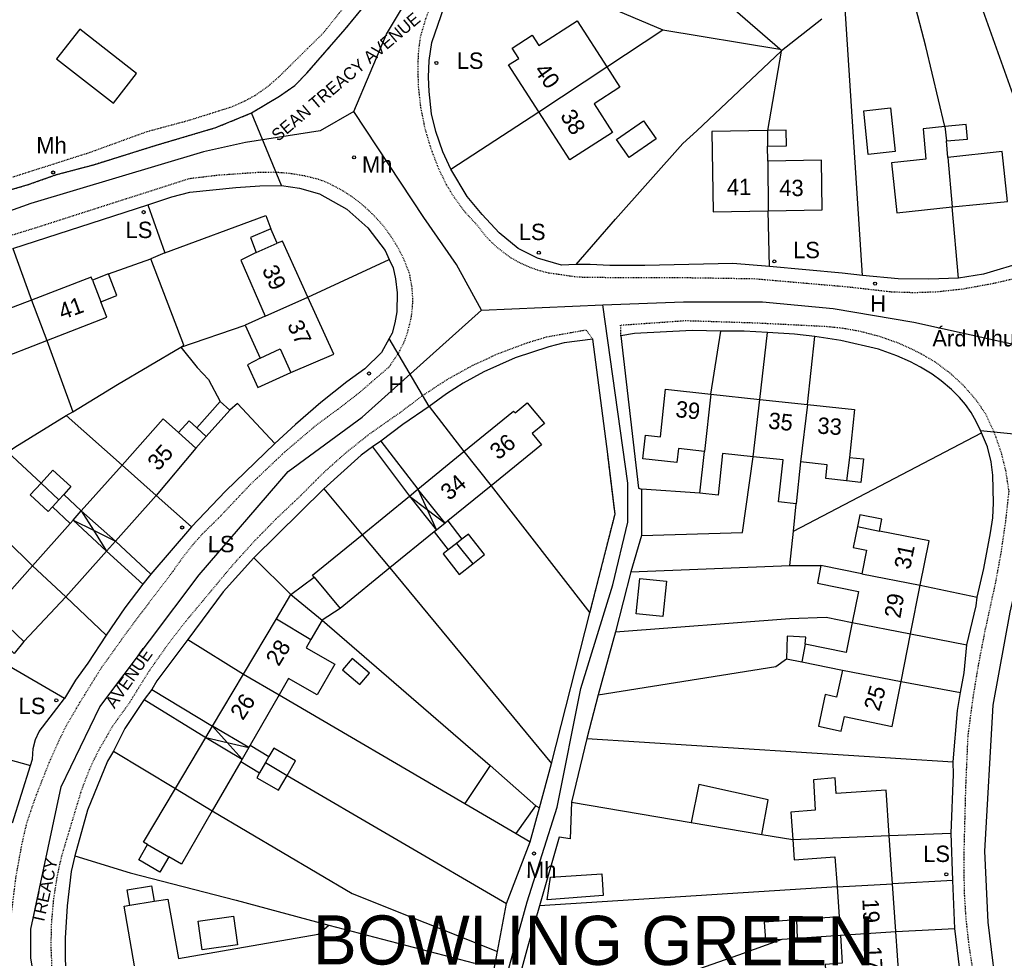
# Model space of a CAD drawing. Header units: metres. Extents: x 611948 to 1225781, y 656699 to 1316021.
# Tile 151 of 169: x 613619 to 613739, y 659243 to 659358. Entities that reach past the tile are written whole.
import ezdxf

# ---------------------------------------------------------------- set-up
doc = ezdxf.new("R2010")
doc.units = ezdxf.units.M
doc.linetypes.add('4696-08$0$PECK', pattern=[0.2, 0.1, -0.1])
for name, color, linetype in [('4696-08$0$BLD_INN_W', 253, 'Continuous'), ('4696-08$0$BLD_OTL_P', 253, 'Continuous'), ('4696-08$0$BLD_OTL_S', 253, 'Continuous'), ('4696-08$0$GEN_LIN_D', 253, 'Continuous'), ('4696-08$0$GEN_PCK_D', 253, '4696-08$0$PECK'), ('4696-08$0$OTHER_SYM', 253, 'Continuous'), ('4696-08$0$POLE_SYMB', 253, 'Continuous'), ('4696-08$0$ROADS', 253, 'Continuous'), ('4696-08$0$ROADS_CTR', 253, 'Continuous'), ('4696-08$0$ROADS_PCK', 253, '4696-08$0$PECK'), ('4696-08$0$TOWNLAND', 253, 'Continuous')]:
    doc.layers.add(name, color=color, linetype=linetype)
doc.styles.add('4696-08$0$STANDARD', font='txt')

# ---------------------------------------------------------------- blocks, each defined once
blk = doc.blocks.new('4696-08$0$13', base_point=(160450.170478, 242323.105036))
blk.add_circle((160450.170478, 242323.105036), 0.187958)
blk = doc.blocks.new('4696-08')
at = {"layer": '4696-08$0$BLD_INN_W', "flags": 128}
for points in [[(613682.01, 659346.582), (613690.338, 659352.054)], [(613731.659, 659344.767), (613731.823, 659343.017)], [(613709.963, 659344.3), (613709.978, 659342.392)], [(613731.992, 659341.015), (613732.53, 659334.965)], [(613710.007, 659340.562), (613710.04, 659334.487)], [(613647.493, 659329.384), (613650.048, 659330.545)], [(613627.452, 659326.008), (613628.482, 659323.353)], [(613648.563, 659321.626), (613653.778, 659323.938)], [(613620.023, 659323.579), (613621.88, 659318.629)], [(613647.954, 659316.474), (613650.415, 659317.613), (613651.7, 659314.725)], [(613703.052, 659312.089), (613702.247, 659305.086)], [(613708.207, 659304.44), (613709.034, 659311.442)], [(613714.854, 659310.813), (613714.01, 659303.813)], [(613637.991, 659307.391), (613640.112, 659305.5)], [(613640.222, 659307.969), (613641.366, 659306.908)], [(613672.871, 659305.088), (613676.182, 659300.898)], [(613631.101, 659303.424), (613635.239, 659299.705)], [(613719.976, 659304.365), (613719.632, 659301.495)], [(613621.181, 659301.215), (613623.344, 659299.163)], [(613667.249, 659300.491), (613668.39, 659297.978)], [(613670.563, 659296.331), (613667.249, 659300.491)], [(613666.204, 659299.637), (613669.523, 659295.486)], [(613666.204, 659299.637), (613668.39, 659297.978)], [(613626.1, 659297.815), (613630.261, 659294.122)], [(613626.1, 659297.815), (613627.575, 659295.449)], [(613668.39, 659297.978), (613670.563, 659296.331)], [(613668.39, 659297.978), (613669.523, 659295.486)], [(613625.088, 659296.679), (613629.168, 659292.897)], [(613625.088, 659296.679), (613627.575, 659295.449)], [(613627.575, 659295.449), (613629.168, 659292.897)], [(613627.575, 659295.449), (613630.261, 659294.122)], [(613720.951, 659295.918), (613723.666, 659295.355)], [(613660.412, 659294.902), (613663.814, 659290.846)], [(613671.958, 659293.847), (613673.967, 659291.368)], [(613620.12, 659291.107), (613624.205, 659287.33)], [(613654.567, 659289.738), (613657.752, 659285.917)], [(613721.503, 659290.145), (613728.64, 659288.749)], [(613651.727, 659287.612), (613655.536, 659284.476)], [(613649.956, 659284.638), (613654.145, 659282.091)], [(613720.317, 659284.195), (613727.456, 659282.81)], [(613619.078, 659281.881), (613617.225, 659283.632)], [(613714.57, 659281.522), (613714.143, 659279.38)], [(613719.126, 659278.374), (613726.296, 659276.99)], [(613645.936, 659277.887), (613650.272, 659275.338)], [(613642.135, 659271.503), (613643.909, 659269.541)], [(613646.584, 659268.935), (613642.135, 659271.503)], [(613641.315, 659270.128), (613643.909, 659269.541)], [(613641.315, 659270.128), (613645.755, 659267.497)], [(613643.909, 659269.541), (613646.584, 659268.935)], [(613643.909, 659269.541), (613645.755, 659267.497)], [(613648.628, 659267.088), (613651.262, 659265.513)], [(613637.605, 659263.897), (613642.107, 659261.165)], [(613713.066, 659257.668), (613724.842, 659258.178)], [(613634.208, 659257.045), (613636.792, 659255.557)], [(613718.468, 659251.895), (613725.249, 659252.262)], [(613632.037, 659249.656), (613634.998, 659250.136)], [(613713.522, 659247.85), (613713.579, 659245.639)], [(613718.874, 659246.004), (613725.65, 659246.446)]]:
    blk.add_lwpolyline(points, dxfattribs=at)
at = {"layer": '4696-08$0$BLD_OTL_P', "flags": 128}
for points in [[(613623.079, 659353.056), (613630.029, 659347.627)], [(613666.204, 659299.637), (613667.249, 659300.491)], [(613625.088, 659296.679), (613626.1, 659297.815)], [(613670.563, 659296.331), (613669.523, 659295.486)], [(613630.261, 659294.122), (613629.168, 659292.897)], [(613641.315, 659270.128), (613642.135, 659271.503)], [(613646.584, 659268.935), (613645.755, 659267.497)]]:
    blk.add_lwpolyline(points, dxfattribs=at)
at = {"layer": '4696-08$0$BLD_OTL_S', "flags": 128}
for points in [[(613682.01, 659346.582), (613678.317, 659352.309), (613679.561, 659353.11), (613678.751, 659354.366), (613681.195, 659355.942), (613682.004, 659354.686), (613686.69, 659357.708), (613690.338, 659352.054)], [(613630.029, 659347.627), (613632.867, 659351.26), (613625.918, 659356.689), (613623.079, 659353.056)], [(613682.01, 659346.582), (613690.338, 659352.054)], [(613690.338, 659352.054), (613691.935, 659349.576), (613688.776, 659347.54), (613691.014, 659344.07), (613685.8, 659340.707), (613682.01, 659346.582)], [(613722.281, 659341.374), (613721.721, 659346.715), (613724.997, 659347.059), (613725.557, 659341.717), (613722.281, 659341.374)], [(613691.529, 659343.18), (613694.801, 659345.477), (613696.344, 659343.278), (613693.073, 659340.981), (613691.529, 659343.18)], [(613709.978, 659342.392), (613712.299, 659342.429), (613712.268, 659344.337), (613709.963, 659344.3)], [(613731.659, 659344.767), (613728.986, 659344.494), (613729.335, 659340.774), (613725.133, 659340.328), (613725.754, 659334.254), (613732.53, 659334.965)], [(613731.823, 659343.017), (613734.42, 659343.247), (613734.238, 659345.031), (613731.659, 659344.767)], [(613731.659, 659344.767), (613731.823, 659343.017)], [(613709.963, 659344.3), (613703.163, 659344.19), (613703.321, 659334.378), (613710.04, 659334.487)], [(613709.963, 659344.3), (613709.978, 659342.392)], [(613710.007, 659340.562), (613709.978, 659342.392)], [(613731.992, 659341.015), (613731.823, 659343.017)], [(613732.53, 659334.965), (613739.279, 659335.637), (613738.659, 659341.711), (613731.992, 659341.015)], [(613731.992, 659341.015), (613732.53, 659334.965)], [(613710.04, 659334.487), (613716.661, 659334.594), (613716.563, 659340.668), (613710.007, 659340.562)], [(613710.007, 659340.562), (613710.04, 659334.487)], [(613649.255, 659332.291), (613646.779, 659331.234), (613647.493, 659329.384)], [(613650.048, 659330.545), (613649.255, 659332.291)], [(613653.778, 659323.938), (613650.677, 659330.757), (613650.048, 659330.545)], [(613647.493, 659329.384), (613645.6, 659328.45), (613648.563, 659321.626)], [(613627.452, 659326.008), (613627.315, 659326.36), (613620.023, 659323.579)], [(613629.425, 659326.772), (613627.452, 659326.008)], [(613628.482, 659323.353), (613630.455, 659324.119), (613629.425, 659326.772)], [(613648.563, 659321.626), (613653.778, 659323.938)], [(613651.7, 659314.725), (613656.955, 659316.951), (613653.778, 659323.938)], [(613620.023, 659323.579), (613613.266, 659321.002)], [(613620.023, 659323.579), (613621.88, 659318.629)], [(613621.88, 659318.629), (613629.211, 659321.476), (613628.482, 659323.353)], [(613648.563, 659321.626), (613646.116, 659320.515)], [(613646.116, 659320.515), (613647.954, 659316.474)], [(613615.356, 659316.098), (613621.88, 659318.629)], [(613647.954, 659316.474), (613646.419, 659315.685), (613647.686, 659312.899), (613651.7, 659314.725)], [(613702.247, 659305.086), (613699.07, 659305.43), (613698.887, 659303.74), (613694.733, 659304.189), (613695.044, 659307.062), (613696.888, 659306.863), (613697.519, 659312.688), (613703.052, 659312.089)], [(613703.052, 659312.089), (613702.247, 659305.086)], [(613703.052, 659312.089), (613709.034, 659311.442)], [(613640.222, 659307.969), (613643.074, 659311.169)], [(613643.074, 659311.169), (613644.239, 659310.13)], [(613672.871, 659305.088), (613678.912, 659310.026), (613679.11, 659309.789), (613680.606, 659311.035), (613682.706, 659308.513), (613681.212, 659307.267), (613682.344, 659305.908), (613676.182, 659300.898)], [(613708.207, 659304.44), (613709.034, 659311.442)], [(613709.034, 659311.442), (613714.854, 659310.813)], [(613714.854, 659310.813), (613714.01, 659303.813)], [(613714.854, 659310.813), (613720.607, 659310.191), (613719.976, 659304.365)], [(613644.239, 659310.13), (613641.366, 659306.908)], [(613631.101, 659303.424), (613636.123, 659309.056), (613637.991, 659307.391)], [(613637.991, 659307.391), (613639.266, 659308.821), (613640.222, 659307.969)], [(613641.366, 659306.908), (613640.112, 659305.5)], [(613640.112, 659305.5), (613635.239, 659299.705)], [(613667.249, 659300.491), (613672.871, 659305.088)], [(613672.871, 659305.088), (613676.182, 659300.898)], [(613701.693, 659299.972), (613702.247, 659305.086)], [(613708.207, 659304.44), (613704.486, 659304.843), (613703.932, 659299.73), (613701.693, 659299.972)], [(613626.1, 659297.815), (613631.101, 659303.424)], [(613631.101, 659303.424), (613635.239, 659299.705)], [(613713.458, 659298.699), (613711.308, 659298.932), (613711.861, 659304.045), (613708.207, 659304.44)], [(613714.01, 659303.813), (613713.458, 659298.699)], [(613719.632, 659301.495), (613717.078, 659301.772), (613717.261, 659303.461), (613714.01, 659303.813)], [(613719.976, 659304.365), (613721.692, 659304.179), (613721.381, 659301.306), (613719.632, 659301.495)], [(613621.181, 659301.215), (613622.632, 659302.803), (613624.833, 659300.792), (613623.957, 659299.819)], [(613622.588, 659298.337), (613622.062, 659297.761), (613619.862, 659299.772), (613621.181, 659301.215)], [(613621.181, 659301.215), (613623.344, 659299.163)], [(613623.957, 659299.819), (613623.344, 659299.163)], [(613670.563, 659296.331), (613667.249, 659300.491)], [(613676.182, 659300.898), (613670.91, 659296.613)], [(613623.344, 659299.163), (613622.588, 659298.337)], [(613635.239, 659299.705), (613630.261, 659294.122)], [(613660.412, 659294.902), (613666.204, 659299.637)], [(613666.204, 659299.637), (613669.523, 659295.486)], [(613626.1, 659297.815), (613630.261, 659294.122)], [(613620.12, 659291.107), (613624.744, 659296.293)], [(613624.744, 659296.293), (613625.088, 659296.679)], [(613625.088, 659296.679), (613629.168, 659292.897)], [(613670.91, 659296.613), (613670.563, 659296.331)], [(613723.666, 659295.355), (613723.953, 659296.794), (613721.234, 659297.335), (613720.951, 659295.918)], [(613669.232, 659295.249), (613663.814, 659290.846)], [(613669.523, 659295.486), (613669.232, 659295.249)], [(613673.967, 659291.368), (613675.396, 659292.476), (613673.441, 659294.997), (613672.626, 659294.365)], [(613720.951, 659295.918), (613720.442, 659293.364), (613722.08, 659293.037), (613721.503, 659290.145)], [(613728.64, 659288.749), (613729.717, 659294.148), (613723.666, 659295.355)], [(613654.567, 659289.738), (613654.376, 659289.967), (613660.412, 659294.902)], [(613660.412, 659294.902), (613663.814, 659290.846)], [(613671.958, 659293.847), (613670.928, 659293.049)], [(613672.626, 659294.365), (613671.958, 659293.847)], [(613629.168, 659292.897), (613624.205, 659287.33)], [(613670.928, 659293.049), (613670.315, 659292.574), (613672.271, 659290.052), (613673.967, 659291.368)], [(613617.225, 659283.632), (613615.084, 659285.459), (613620.12, 659291.107)], [(613620.12, 659291.107), (613624.205, 659287.33)], [(613663.814, 659290.846), (613657.752, 659285.917)], [(613716.489, 659291.145), (613716.057, 659288.975), (613721.071, 659287.975), (613720.317, 659284.195)], [(613721.503, 659290.145), (613716.489, 659291.145)], [(613651.727, 659287.612), (613654.567, 659289.738)], [(613694.36, 659289.564), (613697.609, 659289.242), (613697.18, 659284.911), (613693.931, 659285.233), (613694.36, 659289.564)], [(613721.503, 659290.145), (613728.64, 659288.749)], [(613727.456, 659282.81), (613728.64, 659288.749)], [(613624.205, 659287.33), (613619.078, 659281.881)], [(613649.956, 659284.638), (613651.727, 659287.612)], [(613651.727, 659287.612), (613655.536, 659284.476)], [(613657.752, 659285.917), (613655.536, 659284.476)], [(613645.936, 659277.887), (613649.956, 659284.638)], [(613655.536, 659284.476), (613654.145, 659282.091)], [(613720.317, 659284.195), (613719.584, 659280.522), (613714.57, 659281.522)], [(613720.317, 659284.195), (613727.456, 659282.81)], [(613619.078, 659281.881), (613617.9, 659280.409), (613615.919, 659282.304), (613617.225, 659283.632)], [(613654.145, 659282.091), (613653.599, 659281.112), (613657.09, 659279.102), (613654.922, 659275.338), (613651.431, 659277.35), (613650.272, 659275.338)], [(613714.57, 659281.522), (613714.647, 659282.395), (613712.367, 659282.536), (613712.287, 659279.755)], [(613726.296, 659276.99), (613727.456, 659282.81)], [(613658.028, 659278.407), (613660.138, 659276.594), (613661.331, 659277.983), (613659.22, 659279.795), (613658.028, 659278.407)], [(613712.287, 659279.755), (613714.143, 659279.38)], [(613714.143, 659279.38), (613719.126, 659278.374)], [(613719.126, 659278.374), (613718.418, 659275.083), (613717.024, 659275.383), (613716.189, 659271.502), (613718.975, 659270.903), (613719.366, 659272.723), (613725.195, 659271.469), (613726.296, 659276.99)], [(613719.126, 659278.374), (613726.296, 659276.99)], [(613642.135, 659271.503), (613645.936, 659277.887)], [(613645.936, 659277.887), (613650.272, 659275.338)], [(613650.272, 659275.338), (613646.74, 659269.206)], [(613646.584, 659268.935), (613642.135, 659271.503)], [(613637.605, 659263.897), (613641.315, 659270.128)], [(613641.315, 659270.128), (613645.755, 659267.497)], [(613646.74, 659269.206), (613646.584, 659268.935)], [(613651.262, 659265.513), (613652.283, 659267.292), (613649.616, 659268.819), (613649.037, 659267.804)], [(613645.755, 659267.497), (613645.59, 659267.211)], [(613649.037, 659267.804), (613648.628, 659267.088)], [(613645.59, 659267.211), (613642.107, 659261.165)], [(613648.628, 659267.088), (613647.896, 659265.804)], [(613648.628, 659267.088), (613651.262, 659265.513)], [(613676.063, 659266.725), (613672.961, 659262.066)], [(613681.661, 659261.783), (613676.063, 659266.725)], [(613647.896, 659265.804), (613647.552, 659265.213), (613650.218, 659263.686), (613651.262, 659265.513)], [(613724.842, 659258.178), (613724.461, 659263.703), (613718.377, 659263.284), (613718.244, 659265.209), (613715.588, 659264.978), (613715.802, 659261.248), (613712.836, 659261.01), (613713.066, 659257.668)], [(613634.208, 659257.045), (613633.7, 659257.338), (613637.605, 659263.897)], [(613637.605, 659263.897), (613642.107, 659261.165)], [(613709.26, 659258.296), (613710.062, 659262.536), (613701.582, 659264.379), (613700.641, 659259.759)], [(613672.961, 659262.066), (613679.26, 659258.424)], [(613679.26, 659258.424), (613681.661, 659261.783)], [(613642.107, 659261.165), (613638.358, 659254.655), (613636.792, 659255.557)], [(613700.641, 659259.759), (613709.26, 659258.296)], [(613713.066, 659257.668), (613724.842, 659258.178)], [(613725.249, 659252.262), (613724.842, 659258.178)], [(613636.792, 659255.557), (613635.714, 659253.687), (613633.131, 659255.176), (613634.208, 659257.045)], [(613713.066, 659257.668), (613713.236, 659255.208), (613718.216, 659255.551), (613718.468, 659251.895)], [(613689.899, 659250.821), (613683.058, 659250.303), (613683.459, 659253.063), (613689.739, 659253.481), (613689.899, 659250.821)], [(613632.037, 659249.656), (613631.717, 659251.537), (613634.678, 659251.996), (613634.998, 659250.136)], [(613718.468, 659251.895), (613718.722, 659248.208), (613713.522, 659247.85)], [(613718.468, 659251.895), (613725.249, 659252.262)], [(613725.65, 659246.446), (613725.249, 659252.262)], [(613632.617, 659242.227), (613631.357, 659249.517), (613632.037, 659249.656)], [(613634.998, 659250.136), (613636.677, 659250.395), (613637.965, 659243.141)], [(613640.366, 659247.696), (613644.683, 659248.32), (613645.191, 659244.811), (613640.873, 659244.186), (613640.366, 659247.696)], [(613713.522, 659247.85), (613709.564, 659247.578), (613709.716, 659245.373), (613711.777, 659245.515)], [(613711.777, 659245.515), (613713.579, 659245.639)], [(613713.579, 659245.639), (613718.874, 659246.004)], [(613718.874, 659246.004), (613719.111, 659242.557), (613716.998, 659242.411), (613717.275, 659238.393), (613720.078, 659238.586), (613719.97, 659240.151), (613726.055, 659240.57), (613725.65, 659246.446)], [(613718.874, 659246.004), (613725.65, 659246.446)]]:
    blk.add_lwpolyline(points, dxfattribs=at)
at = {"layer": '4696-08$0$GEN_LIN_D', "flags": 128}
for points in [[(613646.903, 659346.434), (613650.343, 659348.494), (613652.184, 659349.773), (613653.665, 659351.293), (613658.366, 659356.692), (613664.708, 659364.43), (613667.869, 659368.109), (613675.072, 659377.147), (613686.076, 659390.504), (613697.579, 659404.802), (613707.523, 659417.379), (613711.904, 659422.618), (613722.328, 659435.555), (613722.61, 659442.986)], [(613746.72, 659329.847), (613732.67, 659369.212)], [(613671.262, 659339.587), (613670.282, 659341.688), (613669.422, 659344.168), (613668.883, 659346.329), (613668.624, 659349.068), (613668.544, 659350.829), (613668.605, 659352.849), (613668.925, 659355.049), (613670.467, 659359.408), (613673.228, 659363.948), (613674.628, 659365.708)], [(613711.488, 659354.249), (613699.375, 659364.75)], [(613731.659, 659344.767), (613729.326, 659354.573), (613726.669, 659364.754)], [(613691.667, 659358.902), (613697.166, 659356.581)], [(613721.579, 659326.574), (613719.427, 659359.795)], [(613711.686, 659354.077), (613716.607, 659357.956)], [(613690.338, 659352.054), (613697.166, 659356.581)], [(613697.166, 659356.581), (613711.488, 659354.249)], [(613686.598, 659327.924), (613691.4, 659333.463), (613699.603, 659342.701), (613701.323, 659344.239), (613711.626, 659353.977)], [(613711.626, 659353.977), (613709.963, 659344.3)], [(613711.686, 659354.077), (613711.488, 659354.249)], [(613711.626, 659353.977), (613711.686, 659354.077)], [(613615.4, 659336.462), (613619.6, 659337.682), (613623.06, 659338.901), (613627.621, 659340.119), (613635.262, 659342.498), (613642.542, 659344.655), (613646.903, 659346.434)], [(613671.262, 659339.587), (613682.01, 659346.582)], [(613686.598, 659327.924), (613684.779, 659327.844), (613681.838, 659328.705), (613679.499, 659329.866), (613677.16, 659331.786), (613675.08, 659334.027), (613673.28, 659336.247), (613671.262, 659339.587)], [(613634.22, 659335.218), (613637.16, 659336.197), (613639.36, 659336.756), (613645.001, 659337.315), (613647.941, 659337.534), (613650.58, 659337.593)], [(613650.58, 659337.593), (613652.761, 659337.233), (613655.22, 659336.552), (613658.54, 659334.692), (613661.119, 659332.39), (613663.239, 659329.63), (613663.718, 659328.53)], [(613617.718, 659329.882), (613634.22, 659335.218)], [(613634.22, 659335.218), (613636.298, 659329.337)], [(613733.299, 659326.251), (613732.53, 659334.965)], [(613636.298, 659329.337), (613648.66, 659333.894), (613649.255, 659332.291)], [(613710.199, 659327.697), (613710.04, 659334.487)], [(613617.718, 659329.882), (613620.023, 659323.579)], [(613636.298, 659329.337), (613634.618, 659328.637)], [(613746.72, 659329.847), (613736.38, 659326.73), (613733.299, 659326.251)], [(613629.425, 659326.772), (613634.618, 659328.637)], [(613638.255, 659317.816), (613638.635, 659318.056), (613634.618, 659328.637)], [(613653.778, 659323.938), (613663.718, 659328.53)], [(613663.718, 659328.53), (613664.198, 659327.509), (613664.498, 659326.169), (613664.717, 659324.469), (613664.677, 659322.149), (613664.416, 659320.79), (613664.076, 659319.549), (613663.742, 659318.87)], [(613710.199, 659327.697), (613705.719, 659328.038), (613694.959, 659327.801), (613690.699, 659327.802), (613688.279, 659327.943), (613686.598, 659327.924)], [(613721.579, 659326.574), (613719.079, 659326.875), (613710.199, 659327.697)], [(613733.299, 659326.251), (613729.679, 659326.132), (613725.939, 659326.193), (613721.579, 659326.574)], [(613638.255, 659317.816), (613646.116, 659320.515)], [(613704.277, 659319.779), (613700.776, 659319.88), (613693.717, 659319.482), (613692.056, 659319.222)], [(613692.056, 659319.222), (613694.192, 659300.601), (613694.572, 659300.481)], [(613703.052, 659312.089), (613704.277, 659319.779)], [(613709.957, 659319.617), (613707.117, 659319.778), (613704.277, 659319.779)], [(613709.034, 659311.442), (613709.957, 659319.617)], [(613715.737, 659319.136), (613713.257, 659319.416), (613709.957, 659319.617)], [(613714.854, 659310.813), (613715.737, 659319.136)], [(613736.001, 659307.654), (613735.486, 659308.763), (613734.878, 659309.823), (613734.182, 659310.829), (613733.438, 659311.681), (613732.456, 659312.647), (613731.195, 659313.716), (613730.082, 659314.527), (613728.678, 659315.399), (613727.458, 659316.037), (613725.788, 659316.774), (613723.543, 659317.582), (613718.936, 659318.635), (613715.737, 659319.136)], [(613621.88, 659318.629), (613625.053, 659309.92)], [(613663.742, 659318.87), (613662.776, 659317.189), (613660.755, 659315.17), (613658.555, 659313.571), (613655.393, 659311.072), (613652.273, 659308.392), (613649.752, 659306.073)], [(613688.616, 659318.803), (613685.116, 659318.344), (613683.236, 659317.884), (613679.115, 659316.525), (613675.295, 659314.806), (613672.754, 659313.427), (613670.754, 659312.107), (613668.613, 659310.568)], [(613690.433, 659304.762), (613688.616, 659318.803)], [(613625.053, 659309.92), (613630.514, 659313.258), (613638.255, 659317.816)], [(613638.255, 659317.816), (613640.275, 659315.356), (613641.654, 659313.895), (613643.074, 659311.169)], [(613649.752, 659306.073), (613645.188, 659310.928), (613644.239, 659310.13)], [(613617.112, 659305.001), (613617.991, 659305.621), (613624.253, 659309.46)], [(613624.253, 659309.46), (613625.053, 659309.92)], [(613624.253, 659309.46), (613631.101, 659303.424)], [(613668.613, 659310.568), (613665.393, 659308.368), (613662.693, 659306.35)], [(613668.613, 659310.568), (613672.871, 659305.088)], [(613713.151, 659295.356), (613736.115, 659307.37)], [(613735.609, 659287.29), (613736.39, 659290.79), (613737.241, 659295.122), (613737.495, 659296.959), (613737.607, 659298.809), (613737.511, 659302.207), (613737.319, 659303.811), (613736.845, 659305.634), (613736.115, 659307.37)], [(613736.115, 659307.37), (613736.001, 659307.654)], [(613649.752, 659306.073), (613643.711, 659300.214), (613639.57, 659295.875)], [(613662.693, 659306.35), (613661.672, 659305.65)], [(613662.693, 659306.35), (613667.249, 659300.491)], [(613617.112, 659305.001), (613621.181, 659301.215)], [(613661.672, 659305.65), (613660.292, 659304.63), (613655.751, 659300.511)], [(613661.672, 659305.65), (613666.204, 659299.637)], [(613694.57, 659294.801), (613706.93, 659295.177), (613708.207, 659304.44)], [(613610.53, 659300.543), (613620.12, 659291.107)], [(613623.957, 659299.819), (613626.1, 659297.815)], [(613655.751, 659300.511), (613647.188, 659292.093)], [(613655.751, 659300.511), (613660.412, 659294.902)], [(613676.182, 659300.898), (613688.267, 659285.362)], [(613694.572, 659300.481), (613694.57, 659294.801)], [(613701.693, 659299.972), (613694.572, 659300.481)], [(613635.239, 659299.705), (613639.57, 659295.875)], [(613713.151, 659295.356), (613713.458, 659298.699)], [(613622.588, 659298.337), (613624.744, 659296.293)], [(613670.91, 659296.613), (613672.626, 659294.365)], [(613639.57, 659295.875), (613634.608, 659290.096)], [(613669.232, 659295.249), (613670.928, 659293.049)], [(613712.71, 659291.156), (613713.151, 659295.356)], [(613630.261, 659294.122), (613634.608, 659290.096)], [(613694.57, 659294.801), (613693.269, 659290.361)], [(613629.168, 659292.897), (613633.603, 659288.857)], [(613647.188, 659292.093), (613643.427, 659287.914), (613639.106, 659282.095)], [(613647.188, 659292.093), (613651.727, 659287.612)], [(613663.814, 659290.846), (613683.562, 659266.963)], [(613693.269, 659290.361), (613691.387, 659283.062)], [(613693.269, 659290.361), (613712.71, 659291.156)], [(613712.71, 659291.156), (613716.489, 659291.145)], [(613624.063, 659274.92), (613616.835, 659279.077), (613602.447, 659288.866)], [(613633.603, 659288.857), (613631.426, 659285.997), (613629.146, 659282.638)], [(613728.64, 659288.749), (613735.609, 659287.29)], [(613624.205, 659287.33), (613629.146, 659282.638)], [(613734.327, 659281.45), (613735.469, 659286.21), (613735.609, 659287.29)], [(613683.562, 659266.963), (613688.267, 659285.362)], [(613655.536, 659284.476), (613676.063, 659266.725)], [(613691.387, 659283.062), (613712.708, 659284.695), (613717.128, 659284.854), (613720.317, 659284.195)], [(613691.387, 659283.062), (613689.265, 659275.341)], [(613629.146, 659282.638), (613626.884, 659279.219), (613625.404, 659277.139), (613624.063, 659274.92)], [(613639.106, 659282.095), (613635.325, 659277.056), (613634.704, 659276.016)], [(613639.106, 659282.095), (613645.936, 659277.887)], [(613727.456, 659282.81), (613734.327, 659281.45)], [(613733.566, 659275.65), (613734.006, 659278.05), (613734.327, 659281.45)], [(613689.265, 659275.341), (613710.966, 659278.816), (613712.287, 659279.755)], [(613726.296, 659276.99), (613733.566, 659275.65)], [(613634.704, 659276.016), (613642.135, 659271.503)], [(613619.901, 659266.7), (613620.122, 659267.5), (613620.222, 659268.78), (613620.513, 659269.89), (613620.934, 659270.88), (613624.063, 659274.92)], [(613633.804, 659274.777), (613631.442, 659271.217), (613630.042, 659268.477)], [(613633.804, 659274.777), (613641.315, 659270.128)], [(613650.272, 659275.338), (613672.961, 659262.066)], [(613689.265, 659275.341), (613687.883, 659270.022)], [(613732.663, 659267.15), (613733.185, 659273.43), (613733.566, 659275.65)], [(613687.883, 659270.022), (613686.001, 659262.222)], [(613687.883, 659270.022), (613732.663, 659267.15)], [(613646.74, 659269.206), (613649.037, 659267.804)], [(613613.561, 659268.462), (613619.901, 659266.7)], [(613630.042, 659268.477), (613629.322, 659267.237), (613626.86, 659261.279), (613625.319, 659255.699)], [(613630.042, 659268.477), (613637.605, 659263.897)], [(613617.699, 659259.721), (613619.901, 659266.7)], [(613645.59, 659267.211), (613647.896, 659265.804)], [(613682.121, 659261.543), (613683.562, 659266.963)], [(613732.401, 659258.47), (613732.683, 659265.61), (613732.663, 659267.15)], [(613651.262, 659265.513), (613678.078, 659249.864)], [(613680.96, 659257.403), (613682.121, 659261.543)], [(613681.661, 659261.783), (613682.121, 659261.543)], [(613686.001, 659262.222), (613685.841, 659257.742), (613684.52, 659257.943), (613682.118, 659249.583)], [(613686.001, 659262.222), (613700.641, 659259.759)], [(613642.107, 659261.165), (613659.217, 659251.09), (613676.976, 659243.984)], [(613679.26, 659258.424), (613680.96, 659257.403)], [(613709.26, 659258.296), (613713.066, 659257.668)], [(613724.842, 659258.178), (613732.401, 659258.47)], [(613732.599, 659252.65), (613732.401, 659258.47)], [(613678.078, 659249.864), (613680.96, 659257.403)], [(613625.319, 659255.699), (613624.858, 659253.758), (613624.357, 659249.558), (613624.116, 659245.639), (613624.135, 659242.919), (613624.275, 659240.858)], [(613625.319, 659255.699), (613632.078, 659253.596), (613645.017, 659250.273), (613656.357, 659247.23)], [(613718.468, 659251.895), (613682.118, 659249.583)], [(613732.599, 659252.65), (613725.249, 659252.262)], [(613732.878, 659246.789), (613732.599, 659252.65)], [(613676.976, 659243.984), (613678.078, 659249.864)], [(613682.118, 659249.583), (613680.657, 659244.643), (613679.716, 659241.044), (613679.375, 659238.923), (613679.355, 659237.244), (613679.474, 659236.184), (613679.754, 659235.363), (613680.274, 659234.443)], [(613637.965, 659243.141), (613655.056, 659246.111), (613656.357, 659247.23)], [(613656.357, 659247.23), (613674.176, 659242.566)], [(613725.65, 659246.446), (613732.878, 659246.789)], [(613734.056, 659237.809), (613733.477, 659241.749), (613732.878, 659246.789)], [(613680.274, 659234.443), (613706.477, 659243.576), (613711.777, 659245.515)], [(613676.396, 659240.985), (613676.976, 659243.984)]]:
    blk.add_lwpolyline(points, dxfattribs=at)
at = {"layer": '4696-08$0$GEN_PCK_D', "flags": 128}
for points in [[(613551.423, 659277.398), (613552.584, 659280.419), (613555.689, 659287.774), (613557.654, 659292.094), (613559.169, 659295.051), (613560.557, 659297.537), (613562.278, 659300.379), (613564.027, 659303.049), (613566.237, 659306.176), (613568.388, 659308.981), (613570.642, 659311.704), (613572.996, 659314.342), (613575.238, 659316.681), (613577.109, 659318.475), (613579.609, 659320.626), (613581.841, 659322.361), (613585.333, 659324.767), (613589.397, 659327.149), (613595.526, 659330.212), (613601.788, 659332.996), (613606.029, 659334.694), (613610.319, 659336.264), (613627.001, 659341.579), (613634.162, 659344.178), (613639.273, 659345.554), (613644.505, 659347.204), (613646.108, 659347.906), (613647.332, 659348.587), (613648.774, 659349.578), (613650.104, 659350.714), (613655.705, 659356.232), (613665.749, 659368.81), (613693.939, 659403.483), (613720.688, 659436.616), (613720.77, 659442.986)], [(613646.903, 659346.434), (613650.343, 659348.494), (613652.184, 659349.773), (613653.665, 659351.293), (613658.366, 659356.692), (613664.708, 659364.43), (613667.869, 659368.109), (613675.072, 659377.147), (613686.076, 659390.504), (613697.579, 659404.802), (613707.523, 659417.379), (613711.904, 659422.618), (613722.328, 659435.555), (613722.61, 659442.986)], [(613551.423, 659277.398), (613552.842, 659277.178), (613557.206, 659287.297), (613559.447, 659292.277), (613560.988, 659295.416), (613565.03, 659301.935), (613567.17, 659305.215), (613571.832, 659311.074), (613573.913, 659313.393), (613578.454, 659317.812), (613580.395, 659319.572), (613582.635, 659321.271), (613585.056, 659322.93), (613587.716, 659324.59), (613592.238, 659326.976), (613599.429, 659330.505), (613603.576, 659332.292), (613610.879, 659335.024), (613615.4, 659336.462), (613619.6, 659337.682), (613623.06, 659338.901), (613627.621, 659340.119), (613635.262, 659342.498), (613642.542, 659344.655), (613646.903, 659346.434)], [(613688.267, 659285.362), (613691.33, 659297.442), (613690.433, 659304.762)], [(613634.608, 659290.096), (613633.603, 659288.857)], [(613634.704, 659276.016), (613633.804, 659274.777)]]:
    blk.add_lwpolyline(points, dxfattribs=at)
at = {"layer": '4696-08$0$ROADS', "flags": 128}
for points in [[(613646.903, 659346.434), (613650.343, 659348.494), (613652.184, 659349.773), (613653.665, 659351.293), (613658.366, 659356.692), (613664.708, 659364.43), (613667.869, 659368.109), (613675.072, 659377.147), (613686.076, 659390.504), (613697.579, 659404.802), (613707.523, 659417.379), (613711.904, 659422.618), (613722.328, 659435.555), (613722.61, 659442.986)], [(613671.262, 659339.587), (613670.282, 659341.688), (613669.422, 659344.168), (613668.883, 659346.329), (613668.624, 659349.068), (613668.544, 659350.829), (613668.605, 659352.849), (613668.925, 659355.049), (613670.467, 659359.408), (613673.228, 659363.948), (613674.628, 659365.708)], [(613615.4, 659336.462), (613619.6, 659337.682), (613623.06, 659338.901), (613627.621, 659340.119), (613635.262, 659342.498), (613642.542, 659344.655), (613646.903, 659346.434)], [(613650.58, 659337.593), (613646.903, 659346.434)], [(613686.598, 659327.924), (613684.779, 659327.844), (613681.838, 659328.705), (613679.499, 659329.866), (613677.16, 659331.786), (613675.08, 659334.027), (613673.28, 659336.247), (613671.262, 659339.587)], [(613634.22, 659335.218), (613637.16, 659336.197), (613639.36, 659336.756), (613645.001, 659337.315), (613647.941, 659337.534), (613650.58, 659337.593)], [(613650.58, 659337.593), (613652.761, 659337.233), (613655.22, 659336.552), (613658.54, 659334.692), (613661.119, 659332.39), (613663.239, 659329.63), (613663.718, 659328.53)], [(613617.718, 659329.882), (613634.22, 659335.218)], [(613746.72, 659329.847), (613736.38, 659326.73), (613733.299, 659326.251)], [(613663.718, 659328.53), (613664.198, 659327.509), (613664.498, 659326.169), (613664.717, 659324.469), (613664.677, 659322.149), (613664.416, 659320.79), (613664.076, 659319.549), (613663.742, 659318.87)], [(613710.199, 659327.697), (613705.719, 659328.038), (613694.959, 659327.801), (613690.699, 659327.802), (613688.279, 659327.943), (613686.598, 659327.924)], [(613721.579, 659326.574), (613719.079, 659326.875), (613710.199, 659327.697)], [(613733.299, 659326.251), (613729.679, 659326.132), (613725.939, 659326.193), (613721.579, 659326.574)], [(613704.277, 659319.779), (613700.776, 659319.88), (613693.717, 659319.482), (613692.056, 659319.222)], [(613692.056, 659319.222), (613694.192, 659300.601), (613694.572, 659300.481)], [(613709.957, 659319.617), (613707.117, 659319.778), (613704.277, 659319.779)], [(613715.737, 659319.136), (613713.257, 659319.416), (613709.957, 659319.617)], [(613736.001, 659307.654), (613735.486, 659308.763), (613734.878, 659309.823), (613734.182, 659310.829), (613733.438, 659311.681), (613732.456, 659312.647), (613731.195, 659313.716), (613730.082, 659314.527), (613728.678, 659315.399), (613727.458, 659316.037), (613725.788, 659316.774), (613723.543, 659317.582), (613718.936, 659318.635), (613715.737, 659319.136)], [(613663.742, 659318.87), (613662.776, 659317.189), (613660.755, 659315.17), (613658.555, 659313.571), (613655.393, 659311.072), (613652.273, 659308.392), (613649.752, 659306.073)], [(613668.613, 659310.568), (613663.742, 659318.87)], [(613688.616, 659318.803), (613685.116, 659318.344), (613683.236, 659317.884), (613679.115, 659316.525), (613675.295, 659314.806), (613672.754, 659313.427), (613670.754, 659312.107), (613668.613, 659310.568)], [(613690.433, 659304.762), (613688.616, 659318.803)], [(613668.613, 659310.568), (613665.393, 659308.368), (613662.693, 659306.35)], [(613735.609, 659287.29), (613736.39, 659290.79), (613737.241, 659295.122), (613737.495, 659296.959), (613737.607, 659298.809), (613737.511, 659302.207), (613737.319, 659303.811), (613736.845, 659305.634), (613736.115, 659307.37)], [(613736.115, 659307.37), (613736.001, 659307.654)], [(613736.001, 659307.654), (613751.474, 659306.105)], [(613649.752, 659306.073), (613643.711, 659300.214), (613639.57, 659295.875)], [(613662.693, 659306.35), (613661.672, 659305.65)], [(613661.672, 659305.65), (613660.292, 659304.63), (613655.751, 659300.511)], [(613688.267, 659285.362), (613691.33, 659297.442), (613690.433, 659304.762)], [(613655.751, 659300.511), (613647.188, 659292.093)], [(613694.572, 659300.481), (613694.57, 659294.801)], [(613639.57, 659295.875), (613634.608, 659290.096)], [(613694.57, 659294.801), (613693.269, 659290.361)], [(613647.188, 659292.093), (613643.427, 659287.914), (613639.106, 659282.095)], [(613693.269, 659290.361), (613691.387, 659283.062)], [(613634.608, 659290.096), (613633.603, 659288.857)], [(613633.603, 659288.857), (613631.426, 659285.997), (613629.146, 659282.638)], [(613734.327, 659281.45), (613735.469, 659286.21), (613735.609, 659287.29)], [(613683.562, 659266.963), (613688.267, 659285.362)], [(613691.387, 659283.062), (613689.265, 659275.341)], [(613629.146, 659282.638), (613626.884, 659279.219), (613625.404, 659277.139), (613624.063, 659274.92)], [(613639.106, 659282.095), (613635.325, 659277.056), (613634.704, 659276.016)], [(613733.566, 659275.65), (613734.006, 659278.05), (613734.327, 659281.45)], [(613634.704, 659276.016), (613633.804, 659274.777)], [(613619.901, 659266.7), (613620.122, 659267.5), (613620.222, 659268.78), (613620.513, 659269.89), (613620.934, 659270.88), (613624.063, 659274.92)], [(613633.804, 659274.777), (613631.442, 659271.217), (613630.042, 659268.477)], [(613689.265, 659275.341), (613687.883, 659270.022)], [(613732.663, 659267.15), (613733.185, 659273.43), (613733.566, 659275.65)], [(613687.883, 659270.022), (613686.001, 659262.222)], [(613630.042, 659268.477), (613629.322, 659267.237), (613626.86, 659261.279), (613625.319, 659255.699)], [(613617.699, 659259.721), (613619.901, 659266.7)], [(613682.121, 659261.543), (613683.562, 659266.963)], [(613732.401, 659258.47), (613732.683, 659265.61), (613732.663, 659267.15)], [(613680.96, 659257.403), (613682.121, 659261.543)], [(613686.001, 659262.222), (613685.841, 659257.742), (613684.52, 659257.943), (613682.118, 659249.583)], [(613732.599, 659252.65), (613732.401, 659258.47)], [(613678.078, 659249.864), (613680.96, 659257.403)], [(613625.319, 659255.699), (613624.858, 659253.758), (613624.357, 659249.558), (613624.116, 659245.639), (613624.135, 659242.919), (613624.275, 659240.858)], [(613732.878, 659246.789), (613732.599, 659252.65)], [(613676.976, 659243.984), (613678.078, 659249.864)], [(613682.118, 659249.583), (613680.657, 659244.643), (613679.716, 659241.044), (613679.375, 659238.923), (613679.355, 659237.244), (613679.474, 659236.184), (613679.754, 659235.363), (613680.274, 659234.443)], [(613734.056, 659237.809), (613733.477, 659241.749), (613732.878, 659246.789)], [(613676.396, 659240.985), (613676.976, 659243.984)]]:
    blk.add_lwpolyline(points, dxfattribs=at)
at = {"layer": '4696-08$0$ROADS_CTR', "flags": 128}
for points in [[(613659.4, 659346.602), (613663.391, 659356.081), (613665.956, 659360.389), (613682.488, 659382.506), (613696.455, 659400.027), (613711.277, 659418.123), (613725.244, 659435.644), (613728.34, 659442.986)], [(613659.4, 659346.602), (613655.296, 659344.272), (613646.175, 659342.836), (613641.044, 659341.687), (613619.952, 659335.369), (613606.27, 659330.486), (613597.719, 659326.751), (613583.182, 659318.996), (613577.196, 659313.825), (613566.365, 659300.613), (613558.383, 659283.379), (613551.828, 659270.741), (613547.542, 659267.945)], [(613675.026, 659322.332), (613671.942, 659327.932), (613667.952, 659333.676), (613659.4, 659346.602)], [(613675.026, 659322.332), (613689.832, 659322.992)], [(613681.77, 659225.326), (613679.959, 659229.747), (613677.698, 659234.718), (613677.903, 659240.31), (613680.576, 659250.045), (613684.276, 659261.644), (613687.153, 659276.143), (613691.058, 659288.777), (613692.908, 659296.441), (613692.908, 659301.205), (613689.832, 659322.992)], [(613689.832, 659322.992), (613699.691, 659323.367), (613709.351, 659323.367), (613717.985, 659322.539), (613727.85, 659320.881), (613745.733, 659316.946)], [(613664.317, 659132.427), (613661.791, 659137.494), (613651.217, 659162.71), (613642.879, 659178.368), (613633.729, 659196.67), (613628.441, 659206.228), (613625.391, 659217.208), (613620.918, 659237.137), (613619.941, 659243.211), (613619.941, 659246.732), (613623.641, 659264.13), (613628.368, 659273.865), (613640.495, 659290.02), (613651.389, 659302.655), (613660.433, 659309.283), (613675.026, 659322.332)], [(613745.733, 659316.946), (613744.91, 659310.319), (613742.855, 659299.548), (613739.566, 659285.463), (613737.51, 659274.071), (613736.482, 659256.258), (613736.894, 659247.559), (613738.141, 659237.229)]]:
    blk.add_lwpolyline(points, dxfattribs=at)
at = {"layer": '4696-08$0$ROADS_PCK', "flags": 128}
for points in [[(613817.703, 659409.99), (613819.183, 659408.87), (613807.698, 659394.312), (613808.277, 659390.212), (613800.735, 659380.674), (613785.37, 659361.837), (613776.657, 659351.01), (613768.284, 659341.002), (613765.786, 659338.982), (613762.842, 659336.789), (613760.192, 659334.973), (613757.084, 659333.019), (613754.843, 659331.729), (613751.173, 659329.955), (613747.673, 659328.514), (613744.373, 659327.365), (613741.017, 659326.392), (613737.615, 659325.599), (613733.835, 659324.909), (613730.712, 659324.567), (613727.921, 659324.466), (613725.13, 659324.557), (613719.698, 659325.174), (613708.339, 659326.157), (613699.099, 659326.3), (613692.418, 659326.282), (613686.818, 659326.363), (613683.158, 659326.884), (613681.976, 659327.192), (613680.825, 659327.601), (613679.714, 659328.108), (613678.652, 659328.711), (613676.933, 659329.979), (613675.627, 659331.263), (613674.5, 659332.707), (613673.071, 659334.249), (613671.802, 659335.926), (613670.706, 659337.721), (613669.794, 659339.616), (613668.878, 659341.99), (613668.128, 659344.514), (613667.606, 659347.095), (613667.314, 659349.713), (613667.257, 659352.346), (613667.348, 659354.099), (613667.565, 659355.751), (613668.26, 659358.105), (613669.198, 659360.374), (613670.367, 659362.532), (613671.971, 659364.833), (613673.108, 659366.168), (613734.75, 659442.986)], [(613547.542, 659239.539), (613549.091, 659233.779), (613552.009, 659223.537), (613580.424, 659131.208), (613581.823, 659127.108), (613582.814, 659124.91), (613584.264, 659122.567), (613586.027, 659120.45), (613587.799, 659118.815), (613590.551, 659116.789), (613592.306, 659115.766), (613594.482, 659114.826), (613596.102, 659114.33), (613597.426, 659114.042), (613601.676, 659113.512), (613603.493, 659113.465), (613605.298, 659113.678), (613606.709, 659114.034), (613607.735, 659114.405), (613646.357, 659131.012), (613647.616, 659131.629), (613649.105, 659132.551), (613651.004, 659134.102), (613652.427, 659135.649), (613653.522, 659137.576), (613654.344, 659139.635), (613654.699, 659140.918), (613654.949, 659142.225), (613655.123, 659144.435), (613654.995, 659146.648), (613654.566, 659148.823), (613654.011, 659150.509), (613650.813, 659157.45), (613637.799, 659182.974), (613632.902, 659192.835), (613629.024, 659200.397), (613626.565, 659204.997), (613625.226, 659208.618), (613621.01, 659223.179), (613618.553, 659234.343), (613617.956, 659237.839), (613617.544, 659241.807), (613617.408, 659245.794), (613617.564, 659248.557), (613618.113, 659253.039), (613618.852, 659257.112), (613619.439, 659259.68), (613620.577, 659263.007), (613622.256, 659267.258), (613624.062, 659271.205), (613625.897, 659274.35), (613628.384, 659278.378), (613632.361, 659283.941), (613637.355, 659290.499), (613638.628, 659292.305), (613639.778, 659293.742), (613641.006, 659295.114), (613642.85, 659296.915), (613646.797, 659301.081), (613650.966, 659305.023), (613654.973, 659308.431), (613657.566, 659310.304), (613660.085, 659312.275), (613663.715, 659315.41), (613664.889, 659317.122), (613665.513, 659318.358), (613665.893, 659319.325), (613666.418, 659321.333), (613666.588, 659322.707), (613666.619, 659323.746), (613666.532, 659325.128), (613666.218, 659326.829), (613665.543, 659328.539), (613664.929, 659329.774), (613663.972, 659331.344), (613662.867, 659332.813), (613661.623, 659334.167), (613660.253, 659335.393), (613659.15, 659336.221), (613657.99, 659336.966), (613656.364, 659337.824), (613655.263, 659338.271), (613653.432, 659338.738), (613651.568, 659339.044), (613649.683, 659339.186), (613647.794, 659339.164), (613642.82, 659338.819), (613639.281, 659338.396), (613619.659, 659332.121), (613611.118, 659329.504), (613600.052, 659324.729), (613594.548, 659321.954), (613589.155, 659318.969), (613585.746, 659316.64), (613582.493, 659314.099), (613579.408, 659311.356), (613576.765, 659308.686), (613574.774, 659306.38), (613572.929, 659303.956), (613570.71, 659300.554), (613567.943, 659296.769), (613565.907, 659293.547), (613564.206, 659290.469), (613562.679, 659287.301), (613561.651, 659284.871), (613560.825, 659282.676), (613559.043, 659278.657), (613554.2, 659267.218), (613549.957, 659256.779), (613548.776, 659253.159), (613547.542, 659248.64)], [(613692.056, 659319.222), (613692.017, 659320.522), (613699.978, 659321.079), (613708.61, 659320.8), (613717.107, 659320.374), (613719.197, 659320.155), (613721.267, 659319.785), (613723.639, 659319.164), (613725.951, 659318.345), (613728.496, 659317.172), (613730.427, 659316.038), (613732.225, 659314.704), (613733.872, 659313.186), (613735.347, 659311.502), (613736.635, 659309.67), (613737.687, 659307.345), (613738.517, 659304.932), (613739.062, 659302.73), (613739.452, 659300.209), (613739.034, 659296.43), (613738.481, 659292.669), (613737.793, 659288.93), (613736.504, 659283.034), (613735.746, 659279.124), (613735.094, 659275.194), (613734.444, 659270.369), (613734.167, 659264.004), (613733.962, 659256.104), (613733.989, 659251.387), (613734.196, 659248.092), (613734.559, 659244.81), (613734.993, 659242.013), (613735.716, 659238.228), (613734.056, 659237.809)], [(613722.415, 659163.351), (613716.355, 659160.592), (613697.733, 659152.737), (613677.277, 659143.992), (613675.53, 659143.35), (613673.122, 659142.753), (613671.895, 659142.568), (613671.465, 659142.587), (613669.796, 659142.984), (613667.844, 659143.636), (613665.964, 659144.472), (613664.465, 659145.305), (613663.436, 659146.281), (613661.784, 659148.168), (613660.271, 659150.169), (613659.091, 659151.967), (613653.714, 659162.809), (613646.198, 659177.572), (613640.98, 659187.353), (613632.945, 659202.755), (613630.327, 659208.996), (613628.975, 659213.166), (613626.408, 659221.853), (613624.021, 659231.187), (613623.357, 659234.618), (613622.865, 659238.078), (613622.546, 659241.558), (613622.415, 659244.701), (613622.484, 659247.584), (613622.744, 659250.456), (613623.195, 659253.304), (613623.715, 659255.65), (613626.154, 659263.746), (613627.144, 659266.3), (613628.115, 659268.365), (613629.934, 659271.531), (613632.063, 659274.497), (613634.397, 659278.262), (613636.684, 659281.527), (613638.861, 659284.324), (613644.57, 659291.165), (613647.185, 659294.062), (613649.913, 659296.853), (613652.751, 659299.532), (613655.698, 659302.485), (613658.468, 659304.95), (613661.371, 659307.258), (613665.173, 659309.909), (613667.693, 659311.831), (613670.826, 659313.884), (613673.851, 659315.559), (613676.988, 659317.013), (613680.494, 659318.332), (613682.976, 659319.084), (613687.796, 659319.943), (613688.616, 659318.803)]]:
    blk.add_lwpolyline(points, dxfattribs=at)
at = {"layer": '4696-08$0$OTHER_SYM'}
for p in [(613659.441, 659341.011), (613622.66, 659339.161), (613723.118, 659325.593), (613661.255, 659314.61), (613681.419, 659255.964)]:
    blk.add_blockref('4696-08$0$13', p, dxfattribs=at)
at = {"layer": '4696-08$0$POLE_SYMB'}
for p in [(613669.505, 659352.549), (613633.719, 659334.318), (613682.019, 659329.365), (613710.799, 659328.297), (613638.429, 659295.796), (613623.043, 659274.674), (613731.819, 659253.43)]:
    blk.add_blockref('4696-08$0$13', p, dxfattribs=at)
at = {"layer": '4696-08$0$BLD_OTL_S', "style": '4696-08$0$STANDARD'}
for s, rotation, p in [('40', -54.60001, (613681.368, 659351.623)), ('38', -58.30001, (613684.57, 659346.091)), ('41', 0.6, (613705.009, 659336.38)), ('43', 0.2, (613711.411, 659336.273)), ('39', -65.00001, (613648.144, 659327.287)), ('41', 20, (613623.776, 659321.141)), ('37', -64.30001, (613651.217, 659320.532)), ('39', -6.2, (613698.654, 659309.3)), ('35', -6.2, (613709.993, 659307.897)), ('33', -3.9, (613716.014, 659307.275)), ('36', 38.90001, (613677.052, 659303.965)), ('35', 48.40001, (613635.5, 659302.601)), ('34', 40.40001, (613671.071, 659299.007)), ('31', 78.40002, (613727.381, 659290.576)), ('29', 80.70002, (613726.205, 659284.617)), ('28', 58.50001, (613650.225, 659278.733)), ('25', 73.20002, (613723.608, 659273.255)), ('26', 56.80001, (613645.843, 659272.133)), ('19', -87.30002, (613721.556, 659250.402)), ('17', -87.30002, (613721.889, 659244.595))]:
    blk.add_text(s, height=2, rotation=rotation, dxfattribs=at).set_placement(p)
at = {"layer": '4696-08$0$OTHER_SYM', "style": '4696-08$0$STANDARD'}
for s, p in [('Mh', (613620.606, 659341.487)), ('Mh', (613660.401, 659339.151)), ('H', (613722.515, 659322.171)), ('H', (613663.634, 659312.269)), ('Mh', (613680.455, 659252.961))]:
    blk.add_text(s, height=2, rotation=-0.1, dxfattribs=at).set_placement(p)
at = {"layer": '4696-08$0$POLE_SYMB', "style": '4696-08$0$STANDARD'}
for p in [(613671.985, 659351.828), (613631.518, 659331.158), (613679.569, 659330.911), (613713.1, 659328.697), (613641.548, 659292.775), (613618.443, 659273.001), (613729, 659254.931)]:
    blk.add_text('LS', height=2, rotation=-0.1, dxfattribs=at).set_placement(p)
at = {"layer": '4696-08$0$ROADS', "style": '4696-08$0$STANDARD'}
for s, rotation, p in [('SEAN TREACY AVENUE', 40.20001, (613650.142, 659342.874)), ('SEAN TREACY AVENUE', 40.20001, (613650.142, 659342.874)), ('AVENUE', 55.00001, (613630.164, 659273.578)), ('AVENUE', 55.00001, (613630.164, 659273.578)), ('TREACY', 77.40002, (613621.477, 659247.26)), ('TREACY', 77.40002, (613621.477, 659247.26))]:
    blk.add_text(s, height=1.5, rotation=rotation, dxfattribs=at).set_placement(p)
blk.add_text('Árd Mhuire', height=2, dxfattribs=at).set_placement((613730.117, 659317.912))
blk.add_text('Árd Mhuire', height=2, dxfattribs=at).set_placement((613730.117, 659317.912))
at = {"layer": '4696-08$0$TOWNLAND', "style": '4696-08$0$STANDARD'}
blk.add_text('BOWLING GREEN', height=6, rotation=-0.1, dxfattribs=at).set_placement((613654.405, 659242.414))
blk = doc.blocks.new('OS Mapping')
blk.add_blockref('4696-08', (0, 0))

msp = doc.modelspace()

# ---------------------------------------------------------------- block references
msp.add_blockref('OS Mapping', (0, 0))

doc.saveas('drawing.dxf')
